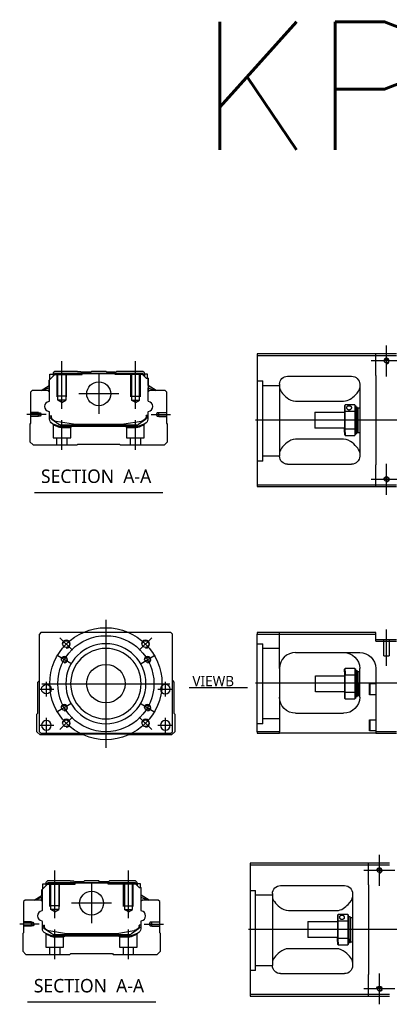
# Model space of a CAD drawing. Header units: millimetres. Extents: x -386 to 3135, y -1989 to 860.
# Tile 38 of 41: x 1393 to 1624, y -435 to 181. Entities that reach past the tile are written whole.
import ezdxf
from ezdxf.lldxf.tags import DXFTag

# ---------------------------------------------------------------- set-up
doc = ezdxf.new("R2010")
doc.units = ezdxf.units.MM
doc.layers.get('0').update_dxf_attribs({"linetype": 'CONTINUOUS'})
doc.styles.add('CHN', font='Microsoft JhengHei.ttf')
doc.styles.add('DIM-7', font='SIMPLEX.shx', dxfattribs={"width": 0.7, "bigfont": 'chineset.shx'})
doc.styles.get("Standard").update_dxf_attribs({"font": 'txt.shx', "height": 0.5})
tags = doc.linetypes.add('DASHED', pattern=[25.72, 12.86, -12.86]).pattern_tags.tags
tags[6:7] = [DXFTag(74, 4), DXFTag(75, 0), DXFTag(340, '0'), DXFTag(46, 0.0), DXFTag(50, 0.0), DXFTag(44, 0.0), DXFTag(45, 0.0)]
tags[4:5] = [DXFTag(74, 4), DXFTag(75, 0), DXFTag(340, '0'), DXFTag(46, 0.0), DXFTag(50, 0.0), DXFTag(44, 0.0), DXFTag(45, 0.0)]
doc.dimstyles.new('CNS', dxfattribs={"dimtxt": 3.5, "dimasz": 2.5, "dimexe": 1, "dimexo": 1, "dimgap": 1, "dimtad": 1, "dimdsep": 46, "dimtxsty": 'DIM-7', "dimcen": 0.09, "dimclrd": 4, "dimclre": 4, "dimclrt": 1, "dimadec": 0, "dimazin": 0, "dimtfac": 1, "dimtmove": 0, "dimatfit": 3, "dimfxl": 1, "dimtvp": 0.971429, "dimtolj": 1, "dimarcsym": 0})

msp = doc.modelspace()

# ---------------------------------------------------------------- linework, layer by layer
at = {"ltscale": 0.2}
for p, q in [((1622, -42.2), (1622, -22.9)), ((1419.36, -62.44), (1419.36, -32.62)), ((1465.36, -62.44), (1465.36, -32.62)), ((1631.65, -32.55), (1612.35, -32.55)), ((1442.36, -40.55), (1442.36, -65.5)), ((1454.84, -53.03), (1429.89, -53.03)), ((1409.64, -66.03), (1397.5, -66.03)), ((1475.08, -66.03), (1487.23, -66.03)), ((1419.41, -88.03), (1419.41, -69.53)), ((1465.31, -88.03), (1465.31, -69.53)), ((1622, -116.2), (1622, -96.9)), ((1631.65, -106.55), (1612.35, -106.55)), ((1622, -223.11), (1622, -200.28)), ((1425.98, -213.34), (1418.2, -205.56)), ((1467.7, -213.34), (1475.47, -205.56)), ((1425.98, -255.06), (1418.2, -262.83)), ((1467.7, -255.06), (1475.47, -262.83)), ((1617.56, -360.55), (1617.56, -341.25)), ((1414.92, -380.8), (1414.92, -350.97)), ((1460.92, -380.8), (1460.92, -350.97)), ((1627.21, -350.9), (1607.91, -350.9)), ((1437.92, -358.91), (1437.92, -383.86)), ((1450.4, -371.38), (1425.45, -371.38)), ((1405.2, -384.38), (1393.06, -384.38)), ((1470.64, -384.38), (1482.79, -384.38)), ((1414.97, -406.38), (1414.97, -387.88)), ((1460.87, -406.38), (1460.87, -387.88)), ((1617.56, -434.55), (1617.56, -415.25)), ((1627.21, -424.9), (1607.91, -424.9))]:
    msp.add_line(p, q, dxfattribs=at)
at = {"linetype": 'Continuous'}
for p, q in [((1615.25, -28.05), (1541.25, -28.05)), ((1541.25, -28.05), (1541.25, -110.05)), ((1541.25, -29.05), (1615.25, -29.05)), ((1615.25, -29.05), (1615.25, -28.05)), ((1628.25, -28.05), (1615.25, -28.05)), ((1615.25, -29.05), (1628.25, -29.05)), ((1615.25, -41.55), (1615.25, -29.05)), ((1411.48, -44.48), (1415.38, -40.58)), ((1411.88, -40.88), (1413.88, -40.88)), ((1411.88, -44.08), (1411.88, -40.88)), ((1414.88, -39.03), (1413.88, -40.03)), ((1413.88, -40.03), (1413.88, -40.88)), ((1413.88, -40.88), (1413.88, -42.08)), ((1414.38, -41.03), (1413.88, -41.03)), ((1414.38, -40.94), (1415.25, -40.08)), ((1414.38, -41.58), (1414.38, -40.94)), ((1414.61, -41.04), (1414.38, -40.94)), ((1414.61, -41.04), (1415.34, -40.31)), ((1414.61, -41.35), (1414.61, -41.04)), ((1429.06, -39.03), (1414.88, -39.03)), ((1415.25, -40.08), (1469.48, -40.08)), ((1415.34, -40.31), (1415.25, -40.08)), ((1415.34, -40.31), (1469.38, -40.31)), ((1469.34, -40.58), (1415.38, -40.58)), ((1429.06, -39.03), (1431.16, -39.03)), ((1431.16, -39.03), (1431.71, -39.58)), ((1431.71, -39.58), (1432.06, -39.58)), ((1437.36, -39.58), (1432.06, -39.58)), ((1432.06, -40.08), (1432.06, -39.58)), ((1437.36, -39.58), (1437.91, -39.03)), ((1446.81, -39.03), (1437.91, -39.03)), ((1447.36, -39.58), (1446.81, -39.03)), ((1452.66, -39.58), (1447.36, -39.58)), ((1452.66, -39.58), (1453.01, -39.58)), ((1452.66, -40.08), (1452.66, -39.58)), ((1453.01, -39.58), (1453.56, -39.03)), ((1453.01, -39.58), (1453.56, -39.03)), ((1455.66, -39.03), (1453.56, -39.03)), ((1453.56, -39.03), (1453.56, -39.03)), ((1469.84, -39.03), (1455.66, -39.03)), ((1472.04, -43.28), (1469.34, -40.58)), ((1469.38, -40.31), (1469.48, -40.08)), ((1470.11, -41.04), (1469.38, -40.31)), ((1470.34, -40.94), (1469.48, -40.08)), ((1470.84, -40.03), (1469.84, -39.03)), ((1470.11, -41.04), (1470.34, -40.94)), ((1470.11, -41.35), (1470.11, -41.04)), ((1470.34, -41.58), (1470.34, -40.94)), ((1470.84, -41.03), (1470.34, -41.03)), ((1470.84, -40.88), (1470.84, -40.03)), ((1472.84, -40.88), (1470.84, -40.88)), ((1470.84, -40.88), (1470.84, -42.08)), ((1472.84, -43.28), (1472.84, -40.88)), ((1472.84, -40.88), (1472.84, -40.88)), ((1560.25, -42.05), (1600.25, -42.05)), ((1615.25, -41.55), (1615.25, -97.55)), ((1406.47, -51.03), (1411.53, -47.9)), ((1411.38, -47.99), (1411.38, -44.58)), ((1411.48, -47.93), (1411.48, -44.48)), ((1411.53, -44.43), (1411.53, -50.53)), ((1472.04, -43.28), (1473.19, -43.28)), ((1473.19, -43.28), (1473.19, -50.53)), ((1473.19, -43.28), (1473.24, -43.28)), ((1478.25, -51.03), (1473.19, -47.9)), ((1473.24, -47.93), (1473.24, -43.28)), ((1473.24, -43.28), (1473.34, -43.28)), ((1473.34, -47.99), (1473.34, -43.28)), ((1478.25, -51.03), (1473.34, -47.99)), ((1555.25, -47.05), (1555.25, -92.05)), ((1605.25, -47.05), (1605.25, -92.05)), ((1400.86, -51.03), (1399.86, -52.03)), ((1399.86, -52.03), (1399.86, -71.48)), ((1410.68, -51.03), (1400.86, -51.03)), ((1411.53, -49.23), (1407.02, -51.03)), ((1411.68, -52.03), (1410.68, -51.03)), ((1411.38, -51.73), (1411.38, -49.29)), ((1411.48, -51.83), (1411.48, -49.25)), ((1411.68, -57.35), (1411.68, -52.03)), ((1474.04, -51.03), (1473.04, -52.03)), ((1473.04, -52.03), (1473.04, -57.35)), ((1473.19, -49.23), (1477.7, -51.03)), ((1473.24, -51.83), (1473.24, -49.25)), ((1473.34, -51.73), (1473.34, -49.29)), ((1483.86, -51.03), (1474.04, -51.03)), ((1484.86, -52.03), (1483.86, -51.03)), ((1484.86, -71.48), (1484.86, -52.03)), ((1565.25, -57.64), (1595.25, -57.64)), ((1595.75, -60.55), (1595.75, -64.14)), ((1602.25, -60.05), (1596.25, -60.05)), ((1596.25, -64), (1596.25, -60.05)), ((1602.25, -60.05), (1602.25, -64)), ((1602.75, -64.14), (1602.75, -60.55)), ((1602.75, -61.3), (1603.45, -61.3)), ((1603.45, -61.3), (1603.75, -61.6)), ((1603.45, -61.3), (1603.45, -75.38)), ((1411.68, -68.96), (1411.68, -64.57)), ((1412.38, -66.68), (1412.38, -67.77)), ((1412.68, -66.68), (1412.68, -67.73)), ((1473.04, -66.68), (1472.04, -66.68)), ((1472.04, -66.68), (1472.04, -67.73)), ((1472.34, -67.77), (1472.34, -66.68)), ((1473.04, -64.57), (1473.04, -68.96)), ((1577.25, -64.55), (1595.75, -64.55)), ((1577.25, -64.55), (1577.25, -74.55)), ((1595.75, -64.14), (1595.75, -74.95)), ((1596.25, -75.09), (1596.25, -64)), ((1596.25, -64), (1602.25, -64)), ((1602.25, -64), (1602.25, -75.09)), ((1602.75, -74.95), (1602.75, -64.14)), ((1603.75, -75.17), (1603.75, -61.6)), ((1603.75, -62.4), (1604.25, -61.9)), ((1604.25, -61.9), (1605.25, -61.9)), ((1604.25, -77.2), (1604.25, -61.9)), ((1399.86, -71.48), (1399.36, -71.98)), ((1399.36, -71.98), (1399.36, -83.03)), ((1413.07, -69.03), (1413, -68.98)), ((1417.49, -72.24), (1413.07, -69.03)), ((1415.75, -70.16), (1426.66, -71.9)), ((1418.37, -72.53), (1466.35, -72.53)), ((1465.85, -73.53), (1418.87, -73.53)), ((1428.31, -72.03), (1456.41, -72.03)), ((1458.06, -71.9), (1468.97, -70.16)), ((1471.65, -69.03), (1467.24, -72.24)), ((1471.19, -71.74), (1467.76, -73.15)), ((1471.72, -68.98), (1471.65, -69.03)), ((1485.36, -71.98), (1484.86, -71.48)), ((1485.36, -83.03), (1485.36, -71.98)), ((1595.75, -74.55), (1577.25, -74.55)), ((1595.75, -76.97), (1595.75, -74.95)), ((1595.75, -76.97), (1595.75, -78.55)), ((1602.25, -75.09), (1596.25, -75.09)), ((1596.25, -77.32), (1596.25, -75.09)), ((1596.25, -77.32), (1596.25, -79.05)), ((1596.25, -79.05), (1602.25, -79.05)), ((1602.25, -75.09), (1602.25, -77.32)), ((1602.25, -77.32), (1602.25, -79.05)), ((1602.75, -78.55), (1602.75, -74.95)), ((1603.45, -77.8), (1602.75, -77.8)), ((1603.45, -77.8), (1603.45, -75.38)), ((1603.75, -77.5), (1603.45, -77.8)), ((1603.75, -75.17), (1603.75, -77.5)), ((1603.75, -76.7), (1604.25, -77.2)), ((1604.25, -77.2), (1605.25, -77.2)), ((1399.36, -83.03), (1401.36, -85.03)), ((1401.36, -85.03), (1428.86, -85.03)), ((1428.86, -85.03), (1429.36, -84.53)), ((1429.36, -84.53), (1455.36, -84.53)), ((1455.36, -84.53), (1455.86, -85.03)), ((1455.86, -85.03), (1483.36, -85.03)), ((1483.36, -85.03), (1485.36, -83.03)), ((1595.25, -81.45), (1565.25, -81.45)), ((1560.25, -97.05), (1600.25, -97.05)), ((1615.25, -110.05), (1615.25, -97.55)), ((1541.25, -110.05), (1541.25, -111.05)), ((1615.25, -110.05), (1541.25, -110.05)), ((1615.25, -111.05), (1615.25, -110.05)), ((1628.25, -110.05), (1615.25, -110.05)), ((1541.25, -111.05), (1615.25, -111.05)), ((1615.25, -111.05), (1628.25, -111.05)), ((1406.34, -202.2), (1405.34, -203.2)), ((1474.84, -202.2), (1406.34, -202.2)), ((1487.34, -202.2), (1474.84, -202.2)), ((1488.34, -203.2), (1487.34, -202.2)), ((1541.25, -202.2), (1541.25, -203.2)), ((1615.25, -202.2), (1541.25, -202.2)), ((1615.25, -203.2), (1615.25, -202.2)), ((1405.34, -264.2), (1405.34, -203.2)), ((1488.34, -264.2), (1488.34, -203.2)), ((1541.25, -203.2), (1615.25, -203.2)), ((1541.25, -264.2), (1541.25, -203.2)), ((1615.25, -207.7), (1615.25, -203.2)), ((1628.25, -206.7), (1615.25, -206.7)), ((1615.25, -207.7), (1628.25, -207.7)), ((1565.25, -214.7), (1605.25, -214.7)), ((1555.25, -224.7), (1555.25, -264.2)), ((1595.75, -226.77), (1595.75, -225.2)), ((1595.75, -226.77), (1595.75, -228.79)), ((1602.25, -224.7), (1596.25, -224.7)), ((1596.25, -226.42), (1596.25, -224.7)), ((1596.25, -226.42), (1596.25, -228.65)), ((1602.25, -224.7), (1602.25, -226.42)), ((1602.25, -226.42), (1602.25, -228.65)), ((1602.75, -228.79), (1602.75, -225.2)), ((1602.75, -225.95), (1603.45, -225.95)), ((1603.45, -225.95), (1603.75, -226.25)), ((1603.45, -228.36), (1603.45, -225.95)), ((1603.75, -226.25), (1603.75, -228.58)), ((1603.75, -227.05), (1604.25, -226.55)), ((1604.25, -226.55), (1605.25, -226.55)), ((1604.25, -234.2), (1604.25, -226.55)), ((1605.25, -242.7), (1605.25, -224.7)), ((1615.25, -224.7), (1615.25, -264.2)), ((1404.34, -233.2), (1405.34, -232.2)), ((1404.34, -252.65), (1404.34, -233.2)), ((1488.34, -232.2), (1489.34, -233.2)), ((1489.34, -233.2), (1489.34, -252.65)), ((1577.75, -229.2), (1595.75, -229.2)), ((1577.75, -234.2), (1577.75, -229.2)), ((1595.75, -228.79), (1595.75, -239.61)), ((1596.25, -239.74), (1596.25, -228.65)), ((1596.25, -228.65), (1602.25, -228.65)), ((1602.25, -228.65), (1602.25, -239.74)), ((1602.75, -239.61), (1602.75, -228.79)), ((1603.45, -228.36), (1603.45, -242.45)), ((1603.75, -242.15), (1603.75, -228.58)), ((1577.75, -239.2), (1577.75, -234.2)), ((1595.75, -239.2), (1577.75, -239.2)), ((1595.75, -239.61), (1595.75, -243.2)), ((1596.25, -243.7), (1596.25, -239.74)), ((1602.25, -239.74), (1596.25, -239.74)), ((1602.25, -239.74), (1602.25, -243.7)), ((1602.75, -243.2), (1602.75, -239.61)), ((1604.25, -234.2), (1604.25, -241.85)), ((1611.25, -234.38), (1611.5, -234.13)), ((1611.25, -234.38), (1611.25, -237.63)), ((1611.25, -237.63), (1611.25, -240.88)), ((1611.5, -234.13), (1615.25, -234.13)), ((1611.5, -234.13), (1611.5, -237.63)), ((1611.5, -237.63), (1611.5, -241.13)), ((1596.25, -243.7), (1602.25, -243.7)), ((1603.45, -242.45), (1602.75, -242.45)), ((1603.75, -242.15), (1603.45, -242.45)), ((1604.25, -241.85), (1603.75, -241.35)), ((1605.25, -241.85), (1604.25, -241.85)), ((1611.5, -241.13), (1611.25, -240.88)), ((1615.25, -241.13), (1611.5, -241.13)), ((1403.84, -253.15), (1404.34, -252.65)), ((1403.84, -264.2), (1403.84, -253.15)), ((1489.34, -252.65), (1489.84, -253.15)), ((1489.84, -253.15), (1489.84, -264.2)), ((1565.25, -252.7), (1595.25, -252.7)), ((1611.25, -256.95), (1611.5, -256.7)), ((1611.25, -256.95), (1611.25, -260.2)), ((1611.5, -256.7), (1615.25, -256.7)), ((1611.5, -256.7), (1611.5, -260.2)), ((1405.84, -266.2), (1403.84, -264.2)), ((1405.34, -264.2), (1406.34, -265.2)), ((1487.34, -265.2), (1488.34, -264.2)), ((1489.84, -264.2), (1487.84, -266.2)), ((1541.25, -264.2), (1541.25, -265.2)), ((1555.25, -264.2), (1541.25, -264.2)), ((1555.25, -265.2), (1555.25, -264.2)), ((1611.25, -260.2), (1611.25, -263.45)), ((1611.5, -263.7), (1611.25, -263.45)), ((1611.5, -260.2), (1611.5, -263.7)), ((1615.25, -263.7), (1611.5, -263.7)), ((1615.25, -264.2), (1615.25, -265.2)), ((1628.25, -264.2), (1615.25, -264.2)), ((1433.34, -266.2), (1405.84, -266.2)), ((1406.34, -265.2), (1487.34, -265.2)), ((1433.84, -265.7), (1433.34, -266.2)), ((1459.84, -265.7), (1433.84, -265.7)), ((1460.34, -266.2), (1459.84, -265.7)), ((1487.84, -266.2), (1460.34, -266.2)), ((1541.25, -265.2), (1555.25, -265.2)), ((1615.25, -265.2), (1555.25, -265.2)), ((1615.25, -265.2), (1628.25, -265.2)), ((1610.81, -346.4), (1536.81, -346.4)), ((1536.81, -346.4), (1536.81, -428.4)), ((1536.81, -347.4), (1610.81, -347.4)), ((1610.81, -347.4), (1610.81, -346.4)), ((1623.81, -346.4), (1610.81, -346.4)), ((1610.81, -347.4), (1623.81, -347.4)), ((1610.81, -359.9), (1610.81, -347.4)), ((1406.94, -366.34), (1406.94, -362.93)), ((1407.04, -362.83), (1410.94, -358.93)), ((1407.04, -366.28), (1407.04, -362.83)), ((1407.09, -362.78), (1407.09, -368.88)), ((1407.44, -359.23), (1409.44, -359.23)), ((1407.44, -362.43), (1407.44, -359.23)), ((1410.44, -357.38), (1409.44, -358.38)), ((1409.44, -358.38), (1409.44, -359.23)), ((1409.44, -359.23), (1409.44, -360.43)), ((1409.94, -359.38), (1409.44, -359.38)), ((1409.94, -359.3), (1410.8, -358.43)), ((1409.94, -359.93), (1409.94, -359.3)), ((1410.17, -359.39), (1409.94, -359.3)), ((1410.17, -359.39), (1410.9, -358.66)), ((1410.17, -359.7), (1410.17, -359.39)), ((1424.62, -357.38), (1410.44, -357.38)), ((1410.8, -358.43), (1465.04, -358.43)), ((1410.9, -358.66), (1410.8, -358.43)), ((1410.9, -358.66), (1464.94, -358.66)), ((1464.9, -358.93), (1410.94, -358.93)), ((1424.62, -357.38), (1426.72, -357.38)), ((1426.72, -357.38), (1427.27, -357.93)), ((1427.27, -357.93), (1427.62, -357.93)), ((1432.92, -357.93), (1427.62, -357.93)), ((1427.62, -358.43), (1427.62, -357.93)), ((1432.92, -357.93), (1433.47, -357.38)), ((1442.37, -357.38), (1433.47, -357.38)), ((1442.92, -357.93), (1442.37, -357.38)), ((1448.22, -357.93), (1442.92, -357.93)), ((1448.22, -357.93), (1448.57, -357.93)), ((1448.22, -358.43), (1448.22, -357.93)), ((1448.57, -357.93), (1449.12, -357.38)), ((1448.57, -357.93), (1449.12, -357.38)), ((1451.22, -357.38), (1449.12, -357.38)), ((1449.12, -357.38), (1449.12, -357.38)), ((1465.4, -357.38), (1451.22, -357.38)), ((1467.6, -361.63), (1464.9, -358.93)), ((1464.94, -358.66), (1465.04, -358.43)), ((1465.67, -359.39), (1464.94, -358.66)), ((1465.9, -359.3), (1465.04, -358.43)), ((1466.4, -358.38), (1465.4, -357.38)), ((1465.67, -359.39), (1465.9, -359.3)), ((1465.67, -359.7), (1465.67, -359.39)), ((1465.9, -359.93), (1465.9, -359.3)), ((1466.4, -359.38), (1465.9, -359.38)), ((1466.4, -359.23), (1466.4, -358.38)), ((1468.4, -359.23), (1466.4, -359.23)), ((1466.4, -359.23), (1466.4, -360.43)), ((1467.6, -361.63), (1468.75, -361.63)), ((1468.4, -361.63), (1468.4, -359.23)), ((1468.4, -359.23), (1468.4, -359.23)), ((1468.75, -361.63), (1468.75, -368.88)), ((1468.75, -361.63), (1468.8, -361.63)), ((1468.8, -366.28), (1468.8, -361.63)), ((1468.8, -361.63), (1468.9, -361.63)), ((1468.9, -366.34), (1468.9, -361.63)), ((1555.81, -360.4), (1595.81, -360.4)), ((1610.81, -359.9), (1610.81, -415.9)), ((1402.03, -369.38), (1407.09, -366.25)), ((1407.09, -367.59), (1402.58, -369.38)), ((1406.94, -370.08), (1406.94, -367.65)), ((1407.04, -370.18), (1407.04, -367.61)), ((1473.81, -369.38), (1468.75, -366.25)), ((1468.75, -367.59), (1473.26, -369.38)), ((1468.8, -370.18), (1468.8, -367.61)), ((1473.81, -369.38), (1468.9, -366.34)), ((1468.9, -370.08), (1468.9, -367.65)), ((1550.81, -365.4), (1550.81, -410.4)), ((1600.81, -365.4), (1600.81, -410.4)), ((1396.42, -369.38), (1395.42, -370.38)), ((1395.42, -370.38), (1395.42, -389.83)), ((1406.24, -369.38), (1396.42, -369.38)), ((1407.24, -370.38), (1406.24, -369.38)), ((1407.24, -375.7), (1407.24, -370.38)), ((1469.6, -369.38), (1468.6, -370.38)), ((1468.6, -370.38), (1468.6, -375.7)), ((1479.42, -369.38), (1469.6, -369.38)), ((1480.42, -370.38), (1479.42, -369.38)), ((1480.42, -389.83), (1480.42, -370.38)), ((1560.81, -375.99), (1590.81, -375.99)), ((1591.31, -378.9), (1591.31, -382.49)), ((1597.81, -378.4), (1591.81, -378.4)), ((1591.81, -382.35), (1591.81, -378.4)), ((1597.81, -378.4), (1597.81, -382.35)), ((1598.31, -382.49), (1598.31, -378.9)), ((1598.31, -379.65), (1599.01, -379.65)), ((1599.01, -379.65), (1599.31, -379.95)), ((1599.01, -379.65), (1599.01, -393.73)), ((1599.31, -393.52), (1599.31, -379.95)), ((1599.31, -380.75), (1599.81, -380.25)), ((1599.81, -380.25), (1600.81, -380.25)), ((1599.81, -395.55), (1599.81, -380.25)), ((1407.24, -387.32), (1407.24, -382.93)), ((1407.94, -385.04), (1407.94, -386.12)), ((1408.24, -385.04), (1408.24, -386.08)), ((1408.63, -387.38), (1408.56, -387.33)), ((1413.05, -390.6), (1408.63, -387.38)), ((1467.21, -387.38), (1462.8, -390.6)), ((1467.28, -387.33), (1467.21, -387.38)), ((1468.6, -385.04), (1467.6, -385.04)), ((1467.6, -385.04), (1467.6, -386.08)), ((1467.9, -386.12), (1467.9, -385.04)), ((1468.6, -382.93), (1468.6, -387.32)), ((1572.81, -382.9), (1591.31, -382.9)), ((1572.81, -382.9), (1572.81, -392.9)), ((1591.31, -382.49), (1591.31, -393.31)), ((1591.81, -393.45), (1591.81, -382.35)), ((1591.81, -382.35), (1597.81, -382.35)), ((1597.81, -382.35), (1597.81, -393.45)), ((1598.31, -393.31), (1598.31, -382.49)), ((1395.42, -389.83), (1394.92, -390.33)), ((1394.92, -390.33), (1394.92, -401.38)), ((1411.31, -388.51), (1422.22, -390.25)), ((1413.93, -390.88), (1461.91, -390.88)), ((1461.41, -391.88), (1414.43, -391.88)), ((1423.87, -390.38), (1451.97, -390.38)), ((1453.62, -390.25), (1464.53, -388.51)), ((1466.75, -390.09), (1463.32, -391.51)), ((1480.92, -390.33), (1480.42, -389.83)), ((1480.92, -401.38), (1480.92, -390.33)), ((1591.31, -392.9), (1572.81, -392.9)), ((1591.31, -395.32), (1591.31, -393.31)), ((1597.81, -393.45), (1591.81, -393.45)), ((1591.81, -395.68), (1591.81, -393.45)), ((1597.81, -393.45), (1597.81, -395.68)), ((1598.31, -396.9), (1598.31, -393.31)), ((1599.01, -396.15), (1599.01, -393.73)), ((1599.31, -393.52), (1599.31, -395.85)), ((1590.81, -399.81), (1560.81, -399.81)), ((1591.31, -395.32), (1591.31, -396.9)), ((1591.81, -395.68), (1591.81, -397.4)), ((1591.81, -397.4), (1597.81, -397.4)), ((1597.81, -395.68), (1597.81, -397.4)), ((1599.01, -396.15), (1598.31, -396.15)), ((1599.31, -395.85), (1599.01, -396.15)), ((1599.31, -395.05), (1599.81, -395.55)), ((1599.81, -395.55), (1600.81, -395.55)), ((1394.92, -401.38), (1396.92, -403.38)), ((1396.92, -403.38), (1424.42, -403.38)), ((1424.42, -403.38), (1424.92, -402.88)), ((1424.92, -402.88), (1450.92, -402.88)), ((1450.92, -402.88), (1451.42, -403.38)), ((1451.42, -403.38), (1478.92, -403.38)), ((1478.92, -403.38), (1480.92, -401.38)), ((1555.81, -415.4), (1595.81, -415.4)), ((1610.81, -428.4), (1610.81, -415.9)), ((1536.81, -428.4), (1536.81, -429.4)), ((1610.81, -428.4), (1536.81, -428.4)), ((1536.81, -429.4), (1610.81, -429.4)), ((1610.81, -429.4), (1610.81, -428.4)), ((1623.81, -428.4), (1610.81, -428.4)), ((1610.81, -429.4), (1623.81, -429.4))]:
    msp.add_line(p, q, dxfattribs=at)
at = {"linetype": 'DASHED'}
for p, q in [((1414.38, -41.03), (1432.06, -41.03)), ((1431.71, -41.03), (1431.71, -39.58)), ((1432.06, -41.03), (1432.06, -40.08)), ((1452.66, -41.03), (1452.66, -40.08)), ((1470.34, -41.03), (1452.66, -41.03)), ((1453.01, -41.03), (1453.01, -39.58)), ((1470.84, -41.03), (1470.84, -40.88)), ((1472.84, -43.03), (1472.84, -43.03)), ((1473.41, -48.03), (1473.41, -48.03)), ((1413.86, -72.2), (1413.86, -80.53)), ((1424.86, -74.03), (1425.36, -73.53)), ((1459.31, -73.53), (1459.81, -74.03)), ((1470.81, -80.53), (1470.81, -72.23)), ((1418.91, -74.03), (1424.86, -74.03)), ((1424.86, -80.53), (1424.86, -74.03)), ((1459.81, -74.03), (1459.81, -80.53)), ((1459.81, -74.03), (1465.81, -74.03)), ((1413.86, -80.53), (1419.36, -80.53)), ((1416.06, -80.53), (1416.06, -85.03)), ((1419.36, -80.53), (1424.86, -80.53)), ((1422.66, -85.03), (1422.66, -80.53)), ((1459.81, -80.53), (1470.81, -80.53)), ((1462.01, -80.53), (1462.01, -85.03)), ((1468.61, -85.03), (1468.61, -80.53)), ((1544.75, -95.06), (1541.25, -95.06)), ((1620.35, -216.7), (1620.35, -206.7)), ((1623.65, -206.7), (1623.65, -216.7)), ((1620.35, -216.7), (1623.65, -216.7)), ((1544.75, -259.2), (1541.25, -259.2)), ((1409.94, -359.38), (1427.62, -359.38)), ((1427.27, -359.38), (1427.27, -357.93)), ((1427.62, -359.38), (1427.62, -358.43)), ((1448.22, -359.38), (1448.22, -358.43)), ((1465.9, -359.38), (1448.22, -359.38)), ((1448.57, -359.38), (1448.57, -357.93)), ((1466.4, -359.38), (1466.4, -359.23)), ((1468.4, -361.38), (1468.4, -361.38)), ((1468.97, -366.38), (1468.97, -366.38)), ((1409.42, -390.56), (1409.42, -398.88)), ((1414.47, -392.38), (1420.42, -392.38)), ((1420.42, -392.38), (1420.92, -391.88)), ((1420.42, -398.88), (1420.42, -392.38)), ((1454.87, -391.88), (1455.37, -392.38)), ((1455.37, -392.38), (1455.37, -398.88)), ((1455.37, -392.38), (1461.37, -392.38)), ((1466.37, -398.88), (1466.37, -390.58)), ((1409.42, -398.88), (1414.92, -398.88)), ((1411.62, -398.88), (1411.62, -403.38)), ((1414.92, -398.88), (1420.42, -398.88)), ((1418.22, -403.38), (1418.22, -398.88)), ((1455.37, -398.88), (1466.37, -398.88)), ((1457.57, -398.88), (1457.57, -403.38)), ((1464.17, -403.38), (1464.17, -398.88)), ((1540.31, -413.42), (1536.81, -413.42))]:
    msp.add_line(p, q, dxfattribs=at)
at = {"linetype": 'DASHED', "ltscale": 0.1}
for p, q in [((1416.36, -55.03), (1416.36, -41.03)), ((1416.86, -57.03), (1416.86, -41.03)), ((1421.86, -41.03), (1421.86, -57.03)), ((1422.36, -55.03), (1422.36, -41.03)), ((1462.36, -55.03), (1462.36, -41.03)), ((1462.86, -41.03), (1462.86, -57.03)), ((1467.86, -57.03), (1467.86, -41.03)), ((1468.36, -55.03), (1468.36, -41.03)), ((1422.36, -54.58), (1416.36, -54.58)), ((1462.36, -54.58), (1468.36, -54.58)), ((1421.86, -57.03), (1416.86, -57.03)), ((1419.36, -58.47), (1416.86, -57.03)), ((1419.36, -58.47), (1421.86, -57.03)), ((1462.86, -57.03), (1467.86, -57.03)), ((1465.36, -58.47), (1462.86, -57.03)), ((1465.36, -58.47), (1467.86, -57.03)), ((1404.86, -64.73), (1399.86, -64.73)), ((1399.86, -64.95), (1405.86, -64.95)), ((1405.86, -67.1), (1399.86, -67.1)), ((1404.86, -67.33), (1399.86, -67.33)), ((1404.86, -67.33), (1404.86, -64.73)), ((1405.86, -64.95), (1406.5, -66.03)), ((1405.86, -67.1), (1405.86, -64.95)), ((1406.5, -66.03), (1405.86, -67.1)), ((1478.87, -64.95), (1478.22, -66.03)), ((1478.22, -66.03), (1478.87, -67.1)), ((1484.86, -64.95), (1478.87, -64.95)), ((1478.87, -67.1), (1478.87, -64.95)), ((1478.87, -67.1), (1484.86, -67.1)), ((1479.86, -67.33), (1479.86, -64.73)), ((1479.86, -64.73), (1484.86, -64.73)), ((1479.86, -67.33), (1484.86, -67.33)), ((1411.92, -373.38), (1411.92, -359.38)), ((1412.42, -375.38), (1412.42, -359.38)), ((1417.42, -359.38), (1417.42, -375.38)), ((1417.92, -373.38), (1417.92, -359.38)), ((1457.92, -373.38), (1457.92, -359.38)), ((1458.42, -359.38), (1458.42, -375.38)), ((1463.42, -375.38), (1463.42, -359.38)), ((1463.92, -373.38), (1463.92, -359.38)), ((1417.92, -372.93), (1411.92, -372.93)), ((1457.92, -372.93), (1463.92, -372.93)), ((1417.42, -375.38), (1412.42, -375.38)), ((1414.92, -376.83), (1412.42, -375.38)), ((1414.92, -376.83), (1417.42, -375.38)), ((1458.42, -375.38), (1463.42, -375.38)), ((1460.92, -376.83), (1458.42, -375.38)), ((1460.92, -376.83), (1463.42, -375.38)), ((1400.42, -383.08), (1395.42, -383.08)), ((1395.42, -383.31), (1401.42, -383.31)), ((1401.42, -385.46), (1395.42, -385.46)), ((1400.42, -385.68), (1395.42, -385.68)), ((1400.42, -385.68), (1400.42, -383.08)), ((1401.42, -383.31), (1402.06, -384.38)), ((1401.42, -385.46), (1401.42, -383.31)), ((1402.06, -384.38), (1401.42, -385.46)), ((1474.42, -383.31), (1473.78, -384.38)), ((1473.78, -384.38), (1474.42, -385.46)), ((1480.42, -383.31), (1474.42, -383.31)), ((1474.42, -385.46), (1474.42, -383.31)), ((1474.42, -385.46), (1480.42, -385.46)), ((1475.42, -385.68), (1475.42, -383.08)), ((1475.42, -383.08), (1480.42, -383.08)), ((1475.42, -385.68), (1480.42, -385.68))]:
    msp.add_line(p, q, dxfattribs=at)
at = {"linetype": 'DASHED', "ltscale": 0.3}
for p, q in [((1541.25, -45.06), (1544.75, -45.06)), ((1544.75, -95.06), (1544.75, -45.06)), ((1555.25, -48.06), (1544.75, -48.06)), ((1555.25, -92.06), (1544.75, -92.06)), ((1555.25, -224.7), (1555.25, -202.2)), ((1541.25, -209.2), (1544.75, -209.2)), ((1544.75, -259.2), (1544.75, -209.2)), ((1555.25, -212.2), (1544.75, -212.2)), ((1555.25, -256.2), (1544.75, -256.2)), ((1536.81, -363.42), (1540.31, -363.42)), ((1540.31, -413.42), (1540.31, -363.42)), ((1550.81, -366.42), (1540.31, -366.42)), ((1550.81, -410.42), (1540.31, -410.42))]:
    msp.add_line(p, q, dxfattribs=at)
for p, q in [((1982.25, -69.59), (1540.25, -69.55)), ((1402.35, -114.66), (1482.39, -114.66)), ((1540.25, -233.7), (1982.25, -233.7)), ((2077.81, -387.94), (1535.81, -387.9)), ((1397.91, -433.01), (1477.95, -433.01))]:
    msp.add_line(p, q)
at = {"ltscale": 0.3}
for p, q in [((1446.84, -194.2), (1446.84, -274.2)), ((1406.84, -234.2), (1486.84, -234.2))]:
    msp.add_line(p, q, dxfattribs=at)
at = {"ltscale": 0.1}
for p, q in [((1424.88, -221.52), (1416.83, -216.87)), ((1468.79, -221.52), (1476.84, -216.87)), ((1409.72, -242.28), (1409.72, -232.98)), ((1483.95, -242.28), (1483.95, -232.98)), ((1405.07, -237.63), (1414.37, -237.63)), ((1479.3, -237.63), (1488.6, -237.63)), ((1424.88, -246.87), (1416.83, -251.52)), ((1468.79, -246.87), (1476.84, -251.52)), ((1409.72, -264.85), (1409.72, -255.55)), ((1483.95, -264.85), (1483.95, -255.55)), ((1405.07, -260.2), (1414.37, -260.2)), ((1479.3, -260.2), (1488.6, -260.2))]:
    msp.add_line(p, q, dxfattribs=at)
for centre in [(1622, -32.55), (1622, -106.55), (1617.56, -350.9), (1617.56, -424.9)]:
    msp.add_circle(centre, 1.25)
at = {"linetype": 'Continuous'}
for centre, radius in [((1442.36, -53.03), 7.47), ((1422.09, -209.45), 2.1), ((1471.59, -209.45), 2.1), ((1420.86, -219.2), 1.65), ((1472.82, -219.2), 1.65), ((1446.84, -234.2), 12), ((1409.72, -237.63), 3), ((1420.86, -249.2), 1.65), ((1472.82, -249.2), 1.65), ((1422.09, -258.95), 2.1), ((1471.59, -258.95), 2.1), ((1437.92, -371.38), 7.47)]:
    msp.add_circle(centre, radius, dxfattribs=at)
at = {"ltscale": 0.3}
for radius in [35, 30]:
    msp.add_circle((1446.84, -234.2), radius, dxfattribs=at)
at = {"linetype": 'Continuous', "extrusion": (0, 0, -1)}
for centre, radius in [((-1446.84, -234.2), 25), ((-1446.84, -234.2), 22), ((-1483.95, -237.63), 3), ((-1409.72, -260.2), 3), ((-1483.95, -260.2), 3)]:
    msp.add_circle(centre, radius, dxfattribs=at)
at = {"linetype": 'Continuous'}
for centre, radius, start, end in [((1622, -32.55), 1.65, 270, 180), ((1411.18, -57.35), 0.5, 285.1919, 0), ((1473.54, -57.35), 0.5, 180, 254.8081), ((1411.18, -64.57), 0.5, 0, 74.8081), ((1468.34, -66.21), 4, 337.66777, 353.16805), ((1468.34, -66.21), 3.77, 349.0413, 352.7469), ((1473.54, -64.57), 0.5, 105.1919, 180), ((1416.38, -66.21), 4, 202.33165, 260.9414), ((1428.31, -61.53), 10.5, 260.9414, 270), ((1456.41, -61.53), 10.5, 270, 279.0586), ((1466.35, -71.03), 1.5, 270, 306.02737), ((1565.25, -224.7), 10, 90, 180), ((1617.56, -350.9), 1.65, 270, 180), ((1406.74, -375.7), 0.5, 285.1919, 0), ((1469.1, -375.7), 0.5, 180, 254.8081), ((1406.74, -382.93), 0.5, 0, 74.8081), ((1411.94, -384.56), 4, 202.33165, 260.9414), ((1463.9, -384.56), 4, 337.66777, 353.16805), ((1463.9, -384.56), 3.77, 349.0413, 352.7469), ((1469.1, -382.93), 0.5, 105.1919, 180), ((1423.87, -379.88), 10.5, 260.9414, 270), ((1451.97, -379.88), 10.5, 270, 279.0586), ((1461.91, -389.38), 1.5, 270, 306.02737)]:
    msp.add_arc(centre, radius, start, end, dxfattribs=at)
at = {"linetype": 'Continuous', "extrusion": (-1e-16, 0, -1)}
for centre, radius, start, end in [((-1560.25, -47.05), 5, 0, 90), ((-1600.25, -47.05), 5, 90, 180), ((-1560.25, -92.05), 5, 270, 0), ((-1600.25, -92.05), 5, 180, 270), ((-1622, -106.55), 1.65, 0, 270), ((-1555.81, -365.4), 5, 0, 90), ((-1595.81, -365.4), 5, 90, 180), ((-1555.81, -410.4), 5, 270, 0), ((-1595.81, -410.4), 5, 180, 270), ((-1617.56, -424.9), 1.65, 0, 270)]:
    msp.add_arc(centre, radius, start, end, dxfattribs=at)
for centre, radius, start, end in [((1411.8, -60.96), 3.17, 98.93711, 261.06289), ((1472.92, -60.96), 3.17, 278.93711, 81.06289), ((1422.09, -209.45), 2.5, 270, 180), ((1471.59, -209.45), 2.5, 270, 180), ((1420.86, -219.2), 2, 270, 180), ((1472.82, -219.2), 2, 270, 180), ((1420.86, -249.2), 2, 270, 180), ((1472.82, -249.2), 2, 270, 180), ((1422.09, -258.95), 2.5, 270, 180), ((1471.59, -258.95), 2.5, 270, 180), ((1407.36, -379.31), 3.17, 98.93711, 261.06289), ((1468.48, -379.31), 3.17, 278.93711, 81.06289)]:
    msp.add_arc(centre, radius, start, end)
at = {"linetype": 'Continuous', "extrusion": (0, 0, -1)}
for centre, radius, start, end in [((-1416.38, -66.21), 4, 337.66777, 353.16805), ((-1416.38, -66.21), 3.77, 349.0413, 352.7469), ((-1414.68, -68.96), 3, 292.43265, 0), ((-1413.88, -67.77), 1.5, 306.02737, 0), ((-1418.87, -68.53), 5, 270, 292.43265), ((-1418.37, -71.03), 1.5, 270, 306.02737), ((-1465.85, -68.53), 5, 247.56735, 270), ((-1468.34, -66.21), 4, 202.33165, 260.9414), ((-1470.04, -68.96), 3, 180, 247.56735), ((-1470.84, -67.77), 1.5, 180, 233.97263), ((-1595.25, -224.7), 10, 90, 180), ((-1605.25, -224.7), 10, 90, 180), ((-1565.25, -242.7), 10, 270, 0), ((-1595.25, -242.7), 10, 180, 270), ((-1410.24, -387.32), 3, 292.43265, 0), ((-1409.44, -386.12), 1.5, 306.02737, 0), ((-1411.94, -384.56), 4, 337.66777, 353.16805), ((-1411.94, -384.56), 3.77, 349.0413, 352.7469), ((-1463.9, -384.56), 4, 202.33165, 260.9414), ((-1465.6, -387.32), 3, 180, 247.56735), ((-1466.4, -386.12), 1.5, 180, 233.97263), ((-1414.43, -386.88), 5, 270, 292.43265), ((-1413.93, -389.38), 1.5, 270, 306.02737), ((-1461.41, -386.88), 5, 247.56735, 270)]:
    msp.add_arc(centre, radius, start, end, dxfattribs=at)
at = {"linetype": 'Continuous'}
for points, degree in [([(1411.53, -50.53), (1411.53, -51.13)], 1), ([(1411.53, -51.13), (1411.53, -51.88)], 1), ([(1473.19, -50.53), (1473.19, -51.13)], 1), ([(1473.19, -51.13), (1473.19, -51.88)], 1), ([(1555.25, -49.25), (1555.25, -50.01), (1555.72, -50.98), (1556.5, -52.05)], 3), ([(1595.75, -60.55), (1595.92, -60.38), (1596.08, -60.21), (1596.25, -60.05)], 3), ([(1602.25, -60.05), (1602.42, -60.21), (1602.58, -60.38), (1602.75, -60.55)], 3), ([(1596.25, -64), (1596.08, -64.05), (1595.92, -64.09), (1595.75, -64.14)], 3), ([(1602.25, -64), (1602.42, -64.05), (1602.58, -64.09), (1602.75, -64.14)], 3), ([(1596.25, -75.09), (1596.08, -75.05), (1595.92, -75), (1595.75, -74.95)], 3), ([(1596.25, -79.05), (1596.08, -78.88), (1595.92, -78.71), (1595.75, -78.55)], 3), ([(1602.25, -75.09), (1602.42, -75.05), (1602.58, -75), (1602.75, -74.95)], 3), ([(1602.75, -78.55), (1602.58, -78.71), (1602.42, -78.88), (1602.25, -79.05)], 3), ([(1556.5, -87.05), (1555.72, -88.12), (1555.25, -89.09), (1555.25, -89.84)], 3), ([(1605.25, -89.84), (1605.25, -89.09), (1604.79, -88.12), (1604.01, -87.05)], 3), ([(1560.25, -216.04), (1560.22, -216.05), (1560.19, -216.07), (1560.16, -216.09)], 3), ([(1596.25, -224.7), (1596.08, -224.86), (1595.92, -225.03), (1595.75, -225.2)], 3), ([(1602.25, -224.7), (1602.42, -224.86), (1602.58, -225.03), (1602.75, -225.2)], 3), ([(1596.25, -228.65), (1596.08, -228.7), (1595.92, -228.74), (1595.75, -228.79)], 3), ([(1602.75, -228.79), (1602.58, -228.74), (1602.42, -228.7), (1602.25, -228.65)], 3), ([(1596.25, -239.74), (1596.08, -239.7), (1595.92, -239.65), (1595.75, -239.61)], 3), ([(1602.75, -239.61), (1602.58, -239.65), (1602.42, -239.7), (1602.25, -239.74)], 3), ([(1595.75, -243.2), (1595.92, -243.36), (1596.08, -243.53), (1596.25, -243.7)], 3), ([(1602.75, -243.2), (1602.58, -243.36), (1602.42, -243.53), (1602.25, -243.7)], 3), ([(1407.09, -368.88), (1407.09, -369.48)], 1), ([(1468.75, -368.88), (1468.75, -369.48)], 1), ([(1550.81, -367.61), (1550.81, -368.36), (1551.28, -369.33), (1552.06, -370.4)], 3), ([(1407.09, -369.48), (1407.09, -370.23)], 1), ([(1468.75, -369.48), (1468.75, -370.23)], 1), ([(1591.31, -378.9), (1591.48, -378.73), (1591.64, -378.57), (1591.81, -378.4)], 3), ([(1597.81, -378.4), (1597.98, -378.57), (1598.14, -378.73), (1598.31, -378.9)], 3), ([(1591.81, -382.35), (1591.64, -382.4), (1591.48, -382.45), (1591.31, -382.49)], 3), ([(1597.81, -382.35), (1597.98, -382.4), (1598.14, -382.45), (1598.31, -382.49)], 3), ([(1591.81, -393.45), (1591.64, -393.4), (1591.48, -393.35), (1591.31, -393.31)], 3), ([(1597.81, -393.45), (1597.98, -393.4), (1598.14, -393.35), (1598.31, -393.31)], 3), ([(1591.81, -397.4), (1591.64, -397.23), (1591.48, -397.07), (1591.31, -396.9)], 3), ([(1598.31, -396.9), (1598.14, -397.07), (1597.98, -397.23), (1597.81, -397.4)], 3), ([(1552.06, -405.4), (1551.28, -406.47), (1550.81, -407.44), (1550.81, -408.19)], 3), ([(1600.81, -408.19), (1600.81, -407.44), (1600.34, -406.48), (1599.57, -405.4)], 3)]:
    msp.add_open_spline(points, degree=degree, dxfattribs=at)
for points, knots in [([(1556.5, -52.05), (1557.32, -53.18), (1558.45, -54.41), (1561.34, -56.62), (1563.19, -57.64), (1565.25, -57.64)], [0, 0, 0, 0, 0.5, 0.5, 1, 1, 1, 1]), ([(1595.25, -57.64), (1596.77, -57.64), (1598.19, -57.08), (1600.59, -55.62), (1601.58, -54.76), (1604.15, -52.14), (1605.25, -50.42), (1605.25, -49.25)], [0, 0, 0, 0, 0.25, 0.25, 0.5, 0.5, 1, 1, 1, 1]), ([(1600.3, -61.77), (1600.3, -61.64), (1600.27, -61.51), (1600.15, -61.28), (1600.06, -61.17), (1599.83, -60.98), (1599.69, -60.91), (1599.38, -60.78), (1599.2, -60.74), (1598.84, -60.69), (1598.65, -60.68), (1598.29, -60.71), (1598.11, -60.74), (1597.78, -60.83), (1597.62, -60.9), (1597.36, -61.06), (1597.25, -61.16), (1597.09, -61.38), (1597.03, -61.51), (1597.01, -61.68), (1597, -61.72), (1597, -61.77)], [0, 0, 0, 0, 0.106605, 0.106605, 0.21316, 0.21316, 0.320465, 0.320465, 0.42832, 0.42832, 0.535356, 0.535356, 0.641477, 0.641477, 0.748016, 0.748016, 0.855648, 0.855648, 0.963354, 0.963354, 1, 1, 1, 1]), ([(1597, -61.77), (1597, -61.9), (1597.03, -62.03), (1597.15, -62.29), (1597.24, -62.41), (1597.47, -62.64), (1597.61, -62.74), (1597.93, -62.9), (1598.1, -62.95), (1598.46, -63.02), (1598.65, -63.03), (1599.02, -63), (1599.2, -62.96), (1599.53, -62.83), (1599.68, -62.74), (1599.94, -62.54), (1600.05, -62.42), (1600.22, -62.17), (1600.27, -62.04), (1600.3, -61.86), (1600.3, -61.81), (1600.3, -61.77)], [0, 0, 0, 0, 0.106605, 0.106605, 0.21316, 0.21316, 0.320465, 0.320465, 0.42832, 0.42832, 0.535356, 0.535356, 0.641477, 0.641477, 0.748016, 0.748016, 0.855648, 0.855648, 0.963354, 0.963354, 1, 1, 1, 1]), ([(1565.25, -81.45), (1563.19, -81.45), (1561.34, -82.47), (1558.46, -84.67), (1557.32, -85.91), (1556.5, -87.05)], [0, 0, 0, 0, 0.5, 0.5, 1, 1, 1, 1]), ([(1604.01, -87.05), (1603.18, -85.91), (1602.05, -84.68), (1599.17, -82.47), (1597.32, -81.45), (1595.25, -81.45)], [0, 0, 0, 0, 0.5, 0.5, 1, 1, 1, 1]), ([(1555.82, -221.38), (1555.73, -221.64), (1555.59, -222.08), (1555.49, -222.52), (1555.45, -222.7)], [0, 0, 0, 0, 0.596588, 1, 1, 1, 1]), ([(1590.81, -375.99), (1592.33, -375.99), (1593.75, -375.43), (1596.15, -373.98), (1597.14, -373.11), (1599.71, -370.5), (1600.81, -368.78), (1600.81, -367.61)], [0, 0, 0, 0, 0.25, 0.25, 0.5, 0.5, 1, 1, 1, 1]), ([(1552.06, -370.4), (1552.88, -371.54), (1554.01, -372.76), (1556.9, -374.97), (1558.75, -375.99), (1560.81, -375.99)], [0, 0, 0, 0, 0.5, 0.5, 1, 1, 1, 1]), ([(1595.86, -380.12), (1595.86, -379.99), (1595.83, -379.86), (1595.71, -379.63), (1595.62, -379.52), (1595.39, -379.34), (1595.25, -379.26), (1594.94, -379.14), (1594.76, -379.09), (1594.4, -379.04), (1594.21, -379.04), (1593.85, -379.06), (1593.67, -379.09), (1593.34, -379.19), (1593.18, -379.25), (1592.92, -379.42), (1592.81, -379.52), (1592.65, -379.74), (1592.59, -379.86), (1592.56, -380.03), (1592.56, -380.08), (1592.56, -380.12)], [0, 0, 0, 0, 0.106605, 0.106605, 0.21316, 0.21316, 0.320465, 0.320465, 0.42832, 0.42832, 0.535356, 0.535356, 0.641477, 0.641477, 0.748016, 0.748016, 0.855648, 0.855648, 0.963354, 0.963354, 1, 1, 1, 1]), ([(1592.56, -380.12), (1592.56, -380.25), (1592.59, -380.39), (1592.71, -380.64), (1592.8, -380.77), (1593.03, -380.99), (1593.17, -381.09), (1593.48, -381.25), (1593.66, -381.31), (1594.02, -381.38), (1594.21, -381.39), (1594.57, -381.35), (1594.76, -381.31), (1595.09, -381.18), (1595.24, -381.1), (1595.5, -380.9), (1595.61, -380.78), (1595.77, -380.53), (1595.83, -380.39), (1595.86, -380.21), (1595.86, -380.17), (1595.86, -380.12)], [0, 0, 0, 0, 0.106605, 0.106605, 0.21316, 0.21316, 0.320465, 0.320465, 0.42832, 0.42832, 0.535356, 0.535356, 0.641477, 0.641477, 0.748016, 0.748016, 0.855648, 0.855648, 0.963354, 0.963354, 1, 1, 1, 1]), ([(1560.81, -399.81), (1558.75, -399.81), (1556.9, -400.83), (1554.02, -403.03), (1552.88, -404.26), (1552.06, -405.4)], [0, 0, 0, 0, 0.5, 0.5, 1, 1, 1, 1]), ([(1599.57, -405.4), (1598.74, -404.26), (1597.61, -403.04), (1594.73, -400.83), (1592.87, -399.81), (1590.81, -399.81)], [0, 0, 0, 0, 0.5, 0.5, 1, 1, 1, 1])]:
    msp.add_open_spline(points, degree=3, knots=knots, dxfattribs=at)
at = {"linetype": 'DASHED'}
for points, degree in [([(1413.55, -71.74), (1413.86, -72.2)], 1), ([(1416.99, -73.61), (1416.96, -73.15)], 1), ([(1418.87, -73.53), (1418.91, -74.03)], 1), ([(1465.85, -73.53), (1465.84, -73.7), (1465.82, -73.86), (1465.81, -74.03)], 3), ([(1467.76, -73.15), (1467.73, -73.61)], 1), ([(1470.81, -72.23), (1471.12, -71.76)], 1), ([(1409.11, -390.1), (1409.42, -390.56)], 1), ([(1412.55, -391.97), (1412.52, -391.51)], 1), ([(1414.43, -391.88), (1414.47, -392.38)], 1), ([(1461.41, -391.88), (1461.4, -392.05), (1461.38, -392.22), (1461.37, -392.38)], 3), ([(1463.32, -391.51), (1463.29, -391.97)], 1), ([(1466.37, -390.58), (1466.68, -390.12)], 1)]:
    msp.add_open_spline(points, degree=degree, dxfattribs=at)
for points, degree, knots in [([(1413.55, -71.74), (1413.55, -71.74), (1414.48, -72.12), (1415.4, -72.51), (1416.96, -73.15)], 2, [0, 0, 0, 0.5, 0.5, 1, 1, 1]), ([(1413.86, -72.2), (1413.86, -72.2), (1413.86, -72.2), (1414.33, -72.42), (1415.64, -73.01), (1416.52, -73.4), (1416.99, -73.61)], 3, [0, 0, 0, 0, 0.000815, 0.486557, 0.726811, 1, 1, 1, 1]), ([(1416.99, -73.61), (1417.3, -73.73), (1417.9, -73.97), (1418.58, -74.01), (1418.91, -74.03)], 3, [0, 0, 0, 0, 0.515943, 1, 1, 1, 1]), ([(1465.81, -74.03), (1466.14, -74.01), (1466.82, -73.97), (1467.42, -73.73), (1467.73, -73.61)], 3, [0, 0, 0, 0, 0.484584, 1, 1, 1, 1]), ([(1467.73, -73.61), (1468.05, -73.47), (1468.65, -73.2), (1469.4, -72.86), (1470.4, -72.41), (1470.81, -72.23), (1470.81, -72.23)], 3, [0, 0, 0, 0, 0.185898, 0.357233, 0.514425, 1, 1, 1, 1]), ([(1409.11, -390.1), (1409.11, -390.1), (1410.04, -390.48), (1410.96, -390.86), (1412.52, -391.51)], 2, [0, 0, 0, 0.5, 0.5, 1, 1, 1]), ([(1409.42, -390.56), (1409.42, -390.56), (1409.42, -390.56), (1409.89, -390.77), (1411.2, -391.36), (1412.08, -391.76), (1412.55, -391.97)], 3, [0, 0, 0, 0, 0.000815, 0.486557, 0.726811, 1, 1, 1, 1]), ([(1412.55, -391.97), (1412.86, -392.09), (1413.46, -392.32), (1414.14, -392.36), (1414.47, -392.38)], 3, [0, 0, 0, 0, 0.515943, 1, 1, 1, 1]), ([(1461.37, -392.38), (1461.7, -392.36), (1462.38, -392.32), (1462.98, -392.09), (1463.29, -391.97)], 3, [0, 0, 0, 0, 0.484584, 1, 1, 1, 1]), ([(1463.29, -391.97), (1463.61, -391.83), (1464.21, -391.55), (1464.96, -391.21), (1465.96, -390.76), (1466.37, -390.58), (1466.37, -390.58)], 3, [0, 0, 0, 0, 0.185898, 0.357233, 0.514425, 1, 1, 1, 1])]:
    msp.add_open_spline(points, degree=degree, knots=knots, dxfattribs=at)

# ---------------------------------------------------------------- texts
at = {"insert": (1504.16, 179.29), "char_height": 80, "attachment_point": 1}
msp.add_mtext('KP46-N-D', dxfattribs=at)
at = {"style": 'CHN'}
for s, insert, char_height, attachment_point in [('SECTION  A-A ', (1406.32, -104.63), 8.4, 4), ('VIEWB', (1526.87, -235.82), 6.5, 9), ('SECTION  A-A ', (1401.87, -422.98), 8.4, 4)]:
    msp.add_mtext(s, dxfattribs=dict(at, insert=insert, char_height=char_height, attachment_point=attachment_point))

# ---------------------------------------------------------------- leaders
at = {"annotation_type": 0, "has_hookline": 1, "hookline_direction": 1}
msp.add_leader([(1535.31, -236.81), (1500.85, -236.82)], dimstyle='CNS', override={"dimtxt": 6.5, "dimtxsty": 'CHN'}, dxfattribs=at)

doc.saveas('drawing.dxf')
